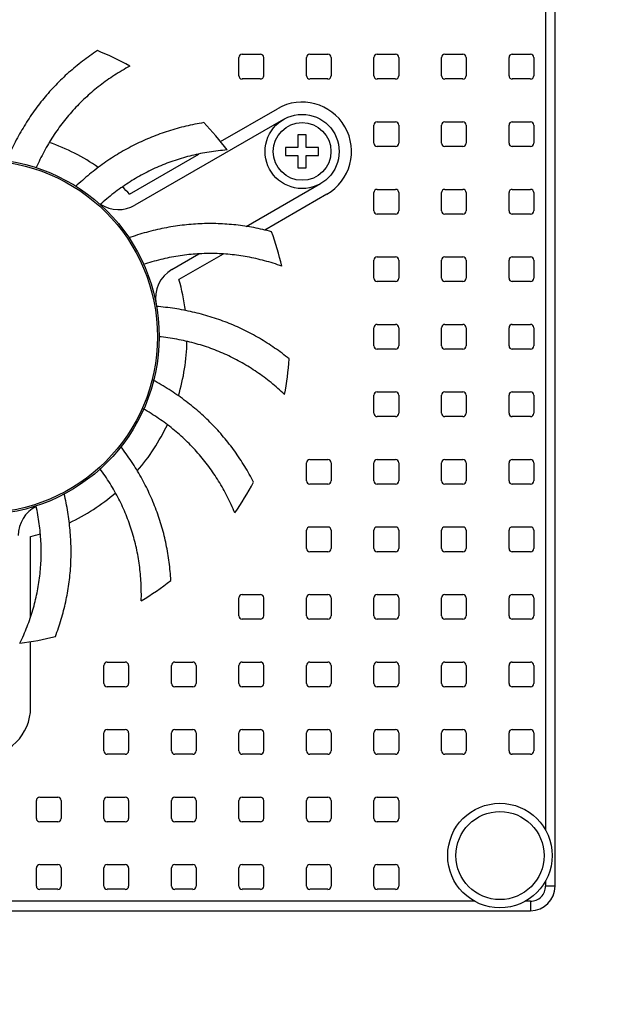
# Model space of a CAD drawing. Header units: inches. Extents: x 0 to 22, y 0 to 17.
# Tile 23 of 26: x 13.8 to 15.2, y 8.1 to 10.4. Entities that reach past the tile are written whole.
import ezdxf

# ---------------------------------------------------------------- set-up
doc = ezdxf.new("R2010")
doc.units = ezdxf.units.IN
doc.header["$LTSCALE"] = 1.21
doc.header["$MEASUREMENT"] = 0
doc.layers.get('0').update_dxf_attribs({"linetype": 'CONTINUOUS'})
doc.layers.add('DIMENSIONS', color=7, linetype='CONTINUOUS')
doc.styles.get("Standard").update_dxf_attribs({"font": 'txt', "width": 0.8})
doc.dimstyles.new('DIMSTYLE_1', dxfattribs={"dimtxt": 0.125, "dimasz": 0.18, "dimexe": 0.125, "dimexo": 0.0625, "dimgap": 0.0625, "dimtad": 0, "dimtih": 1, "dimtoh": 1, "dimzin": 0, "dimdsep": 46, "dimtxsty": 'STANDARD', "dimblk": '_FILLED', "dimblk1": '_FILLED', "dimblk2": '_FILLED', "dimcen": 0.09, "dimazin": 0, "dimtp": 0.01, "dimtm": 0.01, "dimtfac": 1, "dimtofl": 0, "dimtmove": 0, "dimatfit": 3, "dimldrblk": '_FILLED', "dimfxl": 1, "dimtolj": 1, "dimtzin": 0, "dimarcsym": 0})

# ---------------------------------------------------------------- blocks, each defined once
blk = doc.blocks.new('_FILLED')
at = {"color": 0, "linetype": 'BYBLOCK'}
blk.add_solid([(0, 0), (-1, 0.174), (-1, -0.174)], dxfattribs=at)
blk = doc.blocks.new('*D14')
at = {"layer": 'DIMENSIONS', "color": 2, "linetype": 'CONTINUOUS'}
for p, q in [((15.6929, 11.8865), (20.1965, 11.8865)), ((20.0715, 11.8865), (20.0715, 9.8235)), ((20.0715, 7.5105), (20.0715, 9.5735)), ((15.0089, 7.5105), (20.1965, 7.5105))]:
    blk.add_line(p, q, dxfattribs=at)
at = {"layer": 'DIMENSIONS', "color": 2, "linetype": 'CONTINUOUS', "xscale": 0.18, "yscale": 0.18, "zscale": 0.18}
for p, rotation in [((20.0715, 11.8865), 90), ((20.0715, 7.5105), 270)]:
    blk.add_blockref('_FILLED', p, dxfattribs=dict(at, rotation=rotation))
at = {"layer": 'DIMENSIONS', "color": 2, "linetype": 'CONTINUOUS', "insert": (20.0715, 9.761), "char_height": 0.125, "width": 1.425, "attachment_point": 2, "line_spacing_factor": 0.9}
blk.add_mtext('111.15{\\ftxt.shx;\\W1.000000;\\H0.125000; }[4.376]', dxfattribs=at)

msp = doc.modelspace()

# ---------------------------------------------------------------- linework, layer by layer
at = {"color": 7, "linetype": 'CONTINUOUS'}
for p, q in [((15.0925, 8.3628), (15.0925, 10.9888)), ((15.0698, 10.8553), (15.0698, 8.4964)), ((14.3366, 10.2998), (14.3366, 10.3432)), ((14.3445, 10.351), (14.3878, 10.351)), ((14.3956, 10.3432), (14.3956, 10.2998)), ((14.498, 10.2998), (14.498, 10.3432)), ((14.5059, 10.351), (14.5492, 10.351)), ((14.5571, 10.3432), (14.5571, 10.2998)), ((14.6594, 10.2998), (14.6594, 10.3432)), ((14.6673, 10.351), (14.7106, 10.351)), ((14.7185, 10.3432), (14.7185, 10.2998)), ((14.8208, 10.2998), (14.8208, 10.3432)), ((14.8287, 10.351), (14.872, 10.351)), ((14.8799, 10.3432), (14.8799, 10.2998)), ((14.9823, 10.2998), (14.9823, 10.3432)), ((14.9901, 10.351), (15.0334, 10.351)), ((15.0413, 10.3432), (15.0413, 10.2998)), ((14.3878, 10.292), (14.3445, 10.292)), ((14.5492, 10.292), (14.5059, 10.292)), ((14.7106, 10.292), (14.6673, 10.292)), ((14.872, 10.292), (14.8287, 10.292)), ((15.0334, 10.292), (14.9901, 10.292)), ((14.2924, 10.1425), (14.4285, 10.221)), ((14.4433, 10.1955), (14.0878, 9.9902)), ((14.6594, 10.1384), (14.6594, 10.1817)), ((14.6673, 10.1896), (14.7106, 10.1896)), ((14.7185, 10.1817), (14.7185, 10.1384)), ((14.8208, 10.1384), (14.8208, 10.1817)), ((14.8287, 10.1896), (14.872, 10.1896)), ((14.8799, 10.1817), (14.8799, 10.1384)), ((14.9823, 10.1384), (14.9823, 10.1817)), ((14.9901, 10.1896), (15.0334, 10.1896)), ((15.0413, 10.1817), (15.0413, 10.1384)), ((14.4777, 10.1581), (14.4777, 10.1286)), ((14.4974, 10.1581), (14.4777, 10.1581)), ((14.4974, 10.1286), (14.4974, 10.1581)), ((14.4482, 10.1286), (14.4482, 10.1089)), ((14.4777, 10.1286), (14.4482, 10.1286)), ((14.527, 10.1286), (14.4974, 10.1286)), ((14.527, 10.1089), (14.527, 10.1286)), ((14.7106, 10.1306), (14.6673, 10.1306)), ((14.872, 10.1306), (14.8287, 10.1306)), ((15.0334, 10.1306), (14.9901, 10.1306)), ((14.0751, 10.017), (14.2403, 10.1123)), ((14.4482, 10.1089), (14.4777, 10.1089)), ((14.4777, 10.1089), (14.4777, 10.0794)), ((14.4974, 10.0794), (14.4974, 10.1089)), ((14.4974, 10.1089), (14.527, 10.1089)), ((14.4777, 10.0794), (14.4974, 10.0794)), ((14.354, 9.9393), (14.5319, 10.042)), ((14.6673, 10.0282), (14.7106, 10.0282)), ((14.8287, 10.0282), (14.872, 10.0282)), ((14.9901, 10.0282), (15.0334, 10.0282)), ((14.5466, 10.0165), (14.3981, 9.9307)), ((14.6594, 9.977), (14.6594, 10.0203)), ((14.7185, 10.0203), (14.7185, 9.977)), ((14.8208, 9.977), (14.8208, 10.0203)), ((14.8799, 10.0203), (14.8799, 9.977)), ((14.9823, 9.977), (14.9823, 10.0203)), ((15.0413, 10.0203), (15.0413, 9.977)), ((14.7106, 9.9691), (14.6673, 9.9691)), ((14.872, 9.9691), (14.8287, 9.9691)), ((15.0334, 9.9691), (14.9901, 9.9691)), ((14.1764, 9.8368), (14.2407, 9.8739)), ((14.299, 9.8735), (14.1932, 9.8124)), ((14.6673, 9.8668), (14.7106, 9.8668)), ((14.8287, 9.8668), (14.872, 9.8668)), ((14.9901, 9.8668), (15.0334, 9.8668)), ((14.6594, 9.8156), (14.6594, 9.8589)), ((14.7185, 9.8589), (14.7185, 9.8156)), ((14.8208, 9.8156), (14.8208, 9.8589)), ((14.8799, 9.8589), (14.8799, 9.8156)), ((14.9823, 9.8156), (14.9823, 9.8589)), ((15.0413, 9.8589), (15.0413, 9.8156)), ((14.7106, 9.8077), (14.6673, 9.8077)), ((14.872, 9.8077), (14.8287, 9.8077)), ((15.0334, 9.8077), (14.9901, 9.8077)), ((14.6594, 9.6542), (14.6594, 9.6975)), ((14.6673, 9.7054), (14.7106, 9.7054)), ((14.7185, 9.6975), (14.7185, 9.6542)), ((14.8208, 9.6542), (14.8208, 9.6975)), ((14.8287, 9.7054), (14.872, 9.7054)), ((14.8799, 9.6975), (14.8799, 9.6542)), ((14.9823, 9.6542), (14.9823, 9.6975)), ((14.9901, 9.7054), (15.0334, 9.7054)), ((15.0413, 9.6975), (15.0413, 9.6542)), ((14.7106, 9.6463), (14.6673, 9.6463)), ((14.872, 9.6463), (14.8287, 9.6463)), ((15.0334, 9.6463), (14.9901, 9.6463)), ((14.6594, 9.4928), (14.6594, 9.5361)), ((14.6673, 9.5439), (14.7106, 9.5439)), ((14.7185, 9.5361), (14.7185, 9.4928)), ((14.8208, 9.4928), (14.8208, 9.5361)), ((14.8287, 9.5439), (14.872, 9.5439)), ((14.8799, 9.5361), (14.8799, 9.4928)), ((14.9823, 9.4928), (14.9823, 9.5361)), ((14.9901, 9.5439), (15.0334, 9.5439)), ((15.0413, 9.5361), (15.0413, 9.4928)), ((14.7106, 9.4849), (14.6673, 9.4849)), ((14.872, 9.4849), (14.8287, 9.4849)), ((15.0334, 9.4849), (14.9901, 9.4849)), ((14.498, 9.3313), (14.498, 9.3746)), ((14.5059, 9.3825), (14.5492, 9.3825)), ((14.5571, 9.3746), (14.5571, 9.3313)), ((14.6594, 9.3313), (14.6594, 9.3746)), ((14.6673, 9.3825), (14.7106, 9.3825)), ((14.7185, 9.3746), (14.7185, 9.3313)), ((14.8208, 9.3313), (14.8208, 9.3746)), ((14.8287, 9.3825), (14.872, 9.3825)), ((14.8799, 9.3746), (14.8799, 9.3313)), ((14.9823, 9.3313), (14.9823, 9.3746)), ((14.9901, 9.3825), (15.0334, 9.3825)), ((15.0413, 9.3746), (15.0413, 9.3313)), ((14.5492, 9.3235), (14.5059, 9.3235)), ((14.7106, 9.3235), (14.6673, 9.3235)), ((14.872, 9.3235), (14.8287, 9.3235)), ((15.0334, 9.3235), (14.9901, 9.3235)), ((14.498, 9.1699), (14.498, 9.2132)), ((14.5059, 9.2211), (14.5492, 9.2211)), ((14.5571, 9.2132), (14.5571, 9.1699)), ((14.6594, 9.1699), (14.6594, 9.2132)), ((14.6673, 9.2211), (14.7106, 9.2211)), ((14.7185, 9.2132), (14.7185, 9.1699)), ((14.8208, 9.1699), (14.8208, 9.2132)), ((14.8287, 9.2211), (14.872, 9.2211)), ((14.8799, 9.2132), (14.8799, 9.1699)), ((14.9823, 9.1699), (14.9823, 9.2132)), ((14.9901, 9.2211), (15.0334, 9.2211)), ((15.0413, 9.2132), (15.0413, 9.1699)), ((13.8386, 9.0074), (13.8386, 9.1981)), ((14.5492, 9.162), (14.5059, 9.162)), ((14.7106, 9.162), (14.6673, 9.162)), ((14.872, 9.162), (14.8287, 9.162)), ((15.0334, 9.162), (14.9901, 9.162)), ((14.3366, 9.0085), (14.3366, 9.0518)), ((14.3445, 9.0597), (14.3878, 9.0597)), ((14.3956, 9.0518), (14.3956, 9.0085)), ((14.498, 9.0085), (14.498, 9.0518)), ((14.5059, 9.0597), (14.5492, 9.0597)), ((14.5571, 9.0518), (14.5571, 9.0085)), ((14.6594, 9.0085), (14.6594, 9.0518)), ((14.6673, 9.0597), (14.7106, 9.0597)), ((14.7185, 9.0518), (14.7185, 9.0085)), ((14.8208, 9.0085), (14.8208, 9.0518)), ((14.8287, 9.0597), (14.872, 9.0597)), ((14.8799, 9.0518), (14.8799, 9.0085)), ((14.9823, 9.0085), (14.9823, 9.0518)), ((14.9901, 9.0597), (15.0334, 9.0597)), ((15.0413, 9.0518), (15.0413, 9.0085)), ((14.3878, 9.0006), (14.3445, 9.0006)), ((14.5492, 9.0006), (14.5059, 9.0006)), ((14.7106, 9.0006), (14.6673, 9.0006)), ((14.872, 9.0006), (14.8287, 9.0006)), ((15.0334, 9.0006), (14.9901, 9.0006)), ((13.8386, 8.79), (13.8386, 8.9472)), ((14.0216, 8.8983), (14.0649, 8.8983)), ((14.183, 8.8983), (14.2263, 8.8983)), ((14.3445, 8.8983), (14.3878, 8.8983)), ((14.5059, 8.8983), (14.5492, 8.8983)), ((14.6673, 8.8983), (14.7106, 8.8983)), ((14.8287, 8.8983), (14.872, 8.8983)), ((14.9901, 8.8983), (15.0334, 8.8983)), ((14.0138, 8.8471), (14.0138, 8.8904)), ((14.0728, 8.8904), (14.0728, 8.8471)), ((14.1752, 8.8471), (14.1752, 8.8904)), ((14.2342, 8.8904), (14.2342, 8.8471)), ((14.3366, 8.8471), (14.3366, 8.8904)), ((14.3956, 8.8904), (14.3956, 8.8471)), ((14.498, 8.8471), (14.498, 8.8904)), ((14.5571, 8.8904), (14.5571, 8.8471)), ((14.6594, 8.8471), (14.6594, 8.8904)), ((14.7185, 8.8904), (14.7185, 8.8471)), ((14.8208, 8.8471), (14.8208, 8.8904)), ((14.8799, 8.8904), (14.8799, 8.8471)), ((14.9823, 8.8471), (14.9823, 8.8904)), ((15.0413, 8.8904), (15.0413, 8.8471)), ((14.0649, 8.8392), (14.0216, 8.8392)), ((14.2263, 8.8392), (14.183, 8.8392)), ((14.3878, 8.8392), (14.3445, 8.8392)), ((14.5492, 8.8392), (14.5059, 8.8392)), ((14.7106, 8.8392), (14.6673, 8.8392)), ((14.872, 8.8392), (14.8287, 8.8392)), ((15.0334, 8.8392), (14.9901, 8.8392)), ((14.0216, 8.7369), (14.0649, 8.7369)), ((14.183, 8.7369), (14.2263, 8.7369)), ((14.3445, 8.7369), (14.3878, 8.7369)), ((14.5059, 8.7369), (14.5492, 8.7369)), ((14.6673, 8.7369), (14.7106, 8.7369)), ((14.8287, 8.7369), (14.872, 8.7369)), ((14.9901, 8.7369), (15.0334, 8.7369)), ((14.0138, 8.6857), (14.0138, 8.729)), ((14.0728, 8.729), (14.0728, 8.6857)), ((14.1752, 8.6857), (14.1752, 8.729)), ((14.2342, 8.729), (14.2342, 8.6857)), ((14.3366, 8.6857), (14.3366, 8.729)), ((14.3956, 8.729), (14.3956, 8.6857)), ((14.498, 8.6857), (14.498, 8.729)), ((14.5571, 8.729), (14.5571, 8.6857)), ((14.6594, 8.6857), (14.6594, 8.729)), ((14.7185, 8.729), (14.7185, 8.6857)), ((14.8208, 8.6857), (14.8208, 8.729)), ((14.8799, 8.729), (14.8799, 8.6857)), ((14.9823, 8.6857), (14.9823, 8.729)), ((15.0413, 8.729), (15.0413, 8.6857)), ((14.0649, 8.6778), (14.0216, 8.6778)), ((14.2263, 8.6778), (14.183, 8.6778)), ((14.3878, 8.6778), (14.3445, 8.6778)), ((14.5492, 8.6778), (14.5059, 8.6778)), ((14.7106, 8.6778), (14.6673, 8.6778)), ((14.872, 8.6778), (14.8287, 8.6778)), ((15.0334, 8.6778), (14.9901, 8.6778)), ((13.8523, 8.5243), (13.8523, 8.5676)), ((13.8602, 8.5754), (13.9035, 8.5754)), ((13.9114, 8.5676), (13.9114, 8.5243)), ((14.0138, 8.5243), (14.0138, 8.5676)), ((14.0216, 8.5754), (14.0649, 8.5754)), ((14.0728, 8.5676), (14.0728, 8.5243)), ((14.1752, 8.5243), (14.1752, 8.5676)), ((14.183, 8.5754), (14.2263, 8.5754)), ((14.2342, 8.5676), (14.2342, 8.5243)), ((14.3366, 8.5243), (14.3366, 8.5676)), ((14.3445, 8.5754), (14.3878, 8.5754)), ((14.3956, 8.5676), (14.3956, 8.5243)), ((14.498, 8.5243), (14.498, 8.5676)), ((14.5059, 8.5754), (14.5492, 8.5754)), ((14.5571, 8.5676), (14.5571, 8.5243)), ((14.6594, 8.5243), (14.6594, 8.5676)), ((14.6673, 8.5754), (14.7106, 8.5754)), ((14.7185, 8.5676), (14.7185, 8.5243)), ((13.9035, 8.5164), (13.8602, 8.5164)), ((14.0649, 8.5164), (14.0216, 8.5164)), ((14.2263, 8.5164), (14.183, 8.5164)), ((14.3878, 8.5164), (14.3445, 8.5164)), ((14.5492, 8.5164), (14.5059, 8.5164)), ((14.7106, 8.5164), (14.6673, 8.5164)), ((13.8523, 8.3628), (13.8523, 8.4061)), ((13.8602, 8.414), (13.9035, 8.414)), ((13.9114, 8.4061), (13.9114, 8.3628)), ((14.0138, 8.3628), (14.0138, 8.4061)), ((14.0216, 8.414), (14.0649, 8.414)), ((14.0728, 8.4061), (14.0728, 8.3628)), ((14.1752, 8.3628), (14.1752, 8.4061)), ((14.183, 8.414), (14.2263, 8.414)), ((14.2342, 8.4061), (14.2342, 8.3628)), ((14.3366, 8.3628), (14.3366, 8.4061)), ((14.3445, 8.414), (14.3878, 8.414)), ((14.3956, 8.4061), (14.3956, 8.3628)), ((14.498, 8.3628), (14.498, 8.4061)), ((14.5059, 8.414), (14.5492, 8.414)), ((14.5571, 8.4061), (14.5571, 8.3628)), ((14.6594, 8.3628), (14.6594, 8.4061)), ((14.6673, 8.414), (14.7106, 8.414)), ((14.7185, 8.4061), (14.7185, 8.3628)), ((15.0698, 8.375), (15.0698, 8.3628)), ((15.0925, 8.3628), (15.0698, 8.3628)), ((13.9035, 8.355), (13.8602, 8.355)), ((14.0649, 8.355), (14.0216, 8.355)), ((14.2263, 8.355), (14.183, 8.355)), ((14.3878, 8.355), (14.3445, 8.355)), ((14.5492, 8.355), (14.5059, 8.355)), ((14.7106, 8.355), (14.6673, 8.355)), ((14.9006, 8.3265), (13.3492, 8.3265)), ((15.0334, 8.3265), (15.0206, 8.3265)), ((15.0334, 8.3265), (15.0334, 8.3038)), ((13.3496, 8.3038), (15.0334, 8.3038))]:
    msp.add_line(p, q, dxfattribs=at)
for centre, radius in [((14.4876, 10.1187), 0.0886), ((14.4876, 10.1187), 0.0689), ((13.7204, 9.6758), 0.4252), ((13.7204, 9.6758), 0.4213), ((14.9606, 8.4357), 0.125), ((14.9606, 8.4357), 0.1053)]:
    msp.add_circle(centre, radius, dxfattribs=at)
for centre, radius, start, end in [((13.7204, 9.6758), 0.7382, 61.2124, 67.8899), ((14.3445, 10.3432), 0.00787, 90, 180), ((14.3878, 10.3432), 0.00787, 0, 90), ((14.5059, 10.3432), 0.00787, 90, 180), ((14.5492, 10.3432), 0.00787, 0, 90), ((14.6673, 10.3432), 0.00787, 90, 180), ((14.7106, 10.3432), 0.00787, 0, 90), ((14.8287, 10.3432), 0.00787, 90, 180), ((14.872, 10.3432), 0.00787, 0, 90), ((14.9901, 10.3432), 0.00787, 90, 180), ((15.0334, 10.3432), 0.00787, 0, 90), ((14.3445, 10.2998), 0.00787, 180, 270), ((14.3878, 10.2998), 0.00787, 270, 360), ((14.5059, 10.2998), 0.00787, 180, 270), ((14.5492, 10.2998), 0.00787, 270, 360), ((14.6673, 10.2998), 0.00787, 180, 270), ((14.7106, 10.2998), 0.00787, 270, 360), ((14.8287, 10.2998), 0.00787, 180, 270), ((14.872, 10.2998), 0.00787, 270, 360), ((14.9901, 10.2998), 0.00787, 180, 270), ((15.0334, 10.2998), 0.00787, 270, 360), ((14.4876, 10.1187), 0.1181, 300, 120), ((13.7204, 9.6758), 0.7382, 37.2124, 43.8899), ((14.6673, 10.1817), 0.00787, 90, 180), ((14.7106, 10.1817), 0.00787, 0, 90), ((14.8287, 10.1817), 0.00787, 90, 180), ((14.872, 10.1817), 0.00787, 0, 90), ((14.9901, 10.1817), 0.00787, 90, 180), ((15.0334, 10.1817), 0.00787, 0, 90), ((13.7204, 9.6758), 0.4921, 55.3381, 70.6966), ((14.6673, 10.1384), 0.00787, 180, 270), ((14.7106, 10.1384), 0.00787, 270, 360), ((14.8287, 10.1384), 0.00787, 180, 270), ((14.872, 10.1384), 0.00787, 270, 360), ((14.9901, 10.1384), 0.00787, 180, 270), ((15.0334, 10.1384), 0.00787, 270, 360), ((13.7204, 9.6758), 0.4921, 43.8865, 46.738), ((14.6673, 10.0203), 0.00787, 90, 180), ((14.7106, 10.0203), 0.00787, 0, 90), ((14.8287, 10.0203), 0.00787, 90, 180), ((14.872, 10.0203), 0.00787, 0, 90), ((14.9901, 10.0203), 0.00787, 90, 180), ((15.0334, 10.0203), 0.00787, 0, 90), ((14.0484, 10.0584), 0.0787, 237.4582, 300), ((14.6673, 9.977), 0.00787, 180, 270), ((14.7106, 9.977), 0.00787, 270, 360), ((14.8287, 9.977), 0.00787, 180, 270), ((14.872, 9.977), 0.00787, 270, 360), ((14.9901, 9.977), 0.00787, 180, 270), ((15.0334, 9.977), 0.00787, 270, 360), ((13.7204, 9.6758), 0.7382, 13.2124, 19.8899), ((14.6673, 9.8589), 0.00787, 90, 180), ((14.7106, 9.8589), 0.00787, 0, 90), ((14.8287, 9.8589), 0.00787, 90, 180), ((14.872, 9.8589), 0.00787, 0, 90), ((14.9901, 9.8589), 0.00787, 90, 180), ((15.0334, 9.8589), 0.00787, 0, 90), ((14.2158, 9.7686), 0.0787, 120, 190.6079), ((14.6673, 9.8156), 0.00787, 180, 270), ((14.7106, 9.8156), 0.00787, 270, 360), ((14.8287, 9.8156), 0.00787, 180, 270), ((14.872, 9.8156), 0.00787, 270, 360), ((14.9901, 9.8156), 0.00787, 180, 270), ((15.0334, 9.8156), 0.00787, 270, 360), ((13.7204, 9.6758), 0.4921, 7.3035, 16.1135), ((14.6673, 9.6975), 0.00787, 90, 180), ((14.7106, 9.6975), 0.00787, 0, 90), ((14.8287, 9.6975), 0.00787, 90, 180), ((14.872, 9.6975), 0.00787, 0, 90), ((14.9901, 9.6975), 0.00787, 90, 180), ((15.0334, 9.6975), 0.00787, 0, 90), ((13.7204, 9.6758), 0.4921, 343.3511, 358.6981), ((14.6673, 9.6542), 0.00787, 180, 270), ((14.7106, 9.6542), 0.00787, 270, 360), ((14.8287, 9.6542), 0.00787, 180, 270), ((14.872, 9.6542), 0.00787, 270, 360), ((14.9901, 9.6542), 0.00787, 180, 270), ((15.0334, 9.6542), 0.00787, 270, 360), ((13.7204, 9.6758), 0.7382, 349.2124, 355.8899), ((14.6673, 9.5361), 0.00787, 90, 180), ((14.7106, 9.5361), 0.00787, 0, 90), ((14.8287, 9.5361), 0.00787, 90, 180), ((14.872, 9.5361), 0.00787, 0, 90), ((14.9901, 9.5361), 0.00787, 90, 180), ((15.0334, 9.5361), 0.00787, 0, 90), ((14.6673, 9.4928), 0.00787, 180, 270), ((14.7106, 9.4928), 0.00787, 270, 360), ((14.8287, 9.4928), 0.00787, 180, 270), ((14.872, 9.4928), 0.00787, 270, 360), ((14.9901, 9.4928), 0.00787, 180, 270), ((15.0334, 9.4928), 0.00787, 270, 360), ((13.7204, 9.6758), 0.4921, 319.3255, 334.7242), ((14.5059, 9.3746), 0.00787, 90, 180), ((14.5492, 9.3746), 0.00787, 0, 90), ((14.6673, 9.3746), 0.00787, 90, 180), ((14.7106, 9.3746), 0.00787, 0, 90), ((14.8287, 9.3746), 0.00787, 90, 180), ((14.872, 9.3746), 0.00787, 0, 90), ((14.9901, 9.3746), 0.00787, 90, 180), ((15.0334, 9.3746), 0.00787, 0, 90), ((13.7204, 9.6758), 0.7382, 325.2124, 331.8899), ((14.5059, 9.3313), 0.00787, 180, 270), ((14.5492, 9.3313), 0.00787, 270, 360), ((14.6673, 9.3313), 0.00787, 180, 270), ((14.7106, 9.3313), 0.00787, 270, 360), ((14.8287, 9.3313), 0.00787, 180, 270), ((14.872, 9.3313), 0.00787, 270, 360), ((14.9901, 9.3313), 0.00787, 180, 270), ((15.0334, 9.3313), 0.00787, 270, 360), ((13.7204, 9.6758), 0.4921, 295.3647, 310.6966), ((13.8878, 9.2005), 0.0787, 117.4582, 180), ((13.7204, 9.6758), 0.4921, 283.8865, 286.738), ((14.5059, 9.2132), 0.00787, 90, 180), ((14.5492, 9.2132), 0.00787, 0, 90), ((14.6673, 9.2132), 0.00787, 90, 180), ((14.7106, 9.2132), 0.00787, 0, 90), ((14.8287, 9.2132), 0.00787, 90, 180), ((14.872, 9.2132), 0.00787, 0, 90), ((14.9901, 9.2132), 0.00787, 90, 180), ((15.0334, 9.2132), 0.00787, 0, 90), ((14.5059, 9.1699), 0.00787, 180, 270), ((14.5492, 9.1699), 0.00787, 270, 360), ((14.6673, 9.1699), 0.00787, 180, 270), ((14.7106, 9.1699), 0.00787, 270, 360), ((14.8287, 9.1699), 0.00787, 180, 270), ((14.872, 9.1699), 0.00787, 270, 360), ((14.9901, 9.1699), 0.00787, 180, 270), ((15.0334, 9.1699), 0.00787, 270, 360), ((13.7204, 9.6758), 0.7382, 301.2124, 307.8899), ((14.3445, 9.0518), 0.00787, 90, 180), ((14.3878, 9.0518), 0.00787, 0, 90), ((14.5059, 9.0518), 0.00787, 90, 180), ((14.5492, 9.0518), 0.00787, 0, 90), ((14.6673, 9.0518), 0.00787, 90, 180), ((14.7106, 9.0518), 0.00787, 0, 90), ((14.8287, 9.0518), 0.00787, 90, 180), ((14.872, 9.0518), 0.00787, 0, 90), ((14.9901, 9.0518), 0.00787, 90, 180), ((15.0334, 9.0518), 0.00787, 0, 90), ((14.3445, 9.0085), 0.00787, 180, 270), ((14.3878, 9.0085), 0.00787, 270, 360), ((14.5059, 9.0085), 0.00787, 180, 270), ((14.5492, 9.0085), 0.00787, 270, 360), ((14.6673, 9.0085), 0.00787, 180, 270), ((14.7106, 9.0085), 0.00787, 270, 360), ((14.8287, 9.0085), 0.00787, 180, 270), ((14.872, 9.0085), 0.00787, 270, 360), ((14.9901, 9.0085), 0.00787, 180, 270), ((15.0334, 9.0085), 0.00787, 270, 360), ((13.7204, 9.6758), 0.7382, 277.2124, 283.8899), ((14.0216, 8.8904), 0.00787, 90, 180), ((14.0649, 8.8904), 0.00787, 0, 90), ((14.183, 8.8904), 0.00787, 90, 180), ((14.2263, 8.8904), 0.00787, 0, 90), ((14.3445, 8.8904), 0.00787, 90, 180), ((14.3878, 8.8904), 0.00787, 0, 90), ((14.5059, 8.8904), 0.00787, 90, 180), ((14.5492, 8.8904), 0.00787, 0, 90), ((14.6673, 8.8904), 0.00787, 90, 180), ((14.7106, 8.8904), 0.00787, 0, 90), ((14.8287, 8.8904), 0.00787, 90, 180), ((14.872, 8.8904), 0.00787, 0, 90), ((14.9901, 8.8904), 0.00787, 90, 180), ((15.0334, 8.8904), 0.00787, 0, 90), ((14.0216, 8.8471), 0.00787, 180, 270), ((14.0649, 8.8471), 0.00787, 270, 360), ((14.183, 8.8471), 0.00787, 180, 270), ((14.2263, 8.8471), 0.00787, 270, 360), ((14.3445, 8.8471), 0.00787, 180, 270), ((14.3878, 8.8471), 0.00787, 270, 360), ((14.5059, 8.8471), 0.00787, 180, 270), ((14.5492, 8.8471), 0.00787, 270, 360), ((14.6673, 8.8471), 0.00787, 180, 270), ((14.7106, 8.8471), 0.00787, 270, 360), ((14.8287, 8.8471), 0.00787, 180, 270), ((14.872, 8.8471), 0.00787, 270, 360), ((14.9901, 8.8471), 0.00787, 180, 270), ((15.0334, 8.8471), 0.00787, 270, 360), ((13.7204, 8.79), 0.1181, 270, 360), ((14.0216, 8.729), 0.00787, 90, 180), ((14.0649, 8.729), 0.00787, 0, 90), ((14.183, 8.729), 0.00787, 90, 180), ((14.2263, 8.729), 0.00787, 0, 90), ((14.3445, 8.729), 0.00787, 90, 180), ((14.3878, 8.729), 0.00787, 0, 90), ((14.5059, 8.729), 0.00787, 90, 180), ((14.5492, 8.729), 0.00787, 0, 90), ((14.6673, 8.729), 0.00787, 90, 180), ((14.7106, 8.729), 0.00787, 0, 90), ((14.8287, 8.729), 0.00787, 90, 180), ((14.872, 8.729), 0.00787, 0, 90), ((14.9901, 8.729), 0.00787, 90, 180), ((15.0334, 8.729), 0.00787, 0, 90), ((14.0216, 8.6857), 0.00787, 180, 270), ((14.0649, 8.6857), 0.00787, 270, 360), ((14.183, 8.6857), 0.00787, 180, 270), ((14.2263, 8.6857), 0.00787, 270, 360), ((14.3445, 8.6857), 0.00787, 180, 270), ((14.3878, 8.6857), 0.00787, 270, 360), ((14.5059, 8.6857), 0.00787, 180, 270), ((14.5492, 8.6857), 0.00787, 270, 360), ((14.6673, 8.6857), 0.00787, 180, 270), ((14.7106, 8.6857), 0.00787, 270, 360), ((14.8287, 8.6857), 0.00787, 180, 270), ((14.872, 8.6857), 0.00787, 270, 360), ((14.9901, 8.6857), 0.00787, 180, 270), ((15.0334, 8.6857), 0.00787, 270, 360), ((13.8602, 8.5676), 0.00787, 90, 180), ((13.9035, 8.5676), 0.00787, 0, 90), ((14.0216, 8.5676), 0.00787, 90, 180), ((14.0649, 8.5676), 0.00787, 0, 90), ((14.183, 8.5676), 0.00787, 90, 180), ((14.2263, 8.5676), 0.00787, 0, 90), ((14.3445, 8.5676), 0.00787, 90, 180), ((14.3878, 8.5676), 0.00787, 0, 90), ((14.5059, 8.5676), 0.00787, 90, 180), ((14.5492, 8.5676), 0.00787, 0, 90), ((14.6673, 8.5676), 0.00787, 90, 180), ((14.7106, 8.5676), 0.00787, 0, 90), ((13.8602, 8.5243), 0.00787, 180, 270), ((13.9035, 8.5243), 0.00787, 270, 360), ((14.0216, 8.5243), 0.00787, 180, 270), ((14.0649, 8.5243), 0.00787, 270, 360), ((14.183, 8.5243), 0.00787, 180, 270), ((14.2263, 8.5243), 0.00787, 270, 360), ((14.3445, 8.5243), 0.00787, 180, 270), ((14.3878, 8.5243), 0.00787, 270, 360), ((14.5059, 8.5243), 0.00787, 180, 270), ((14.5492, 8.5243), 0.00787, 270, 360), ((14.6673, 8.5243), 0.00787, 180, 270), ((14.7106, 8.5243), 0.00787, 270, 360), ((13.8602, 8.4061), 0.00787, 90, 180), ((13.9035, 8.4061), 0.00787, 0, 90), ((14.0216, 8.4061), 0.00787, 90, 180), ((14.0649, 8.4061), 0.00787, 0, 90), ((14.183, 8.4061), 0.00787, 90, 180), ((14.2263, 8.4061), 0.00787, 0, 90), ((14.3445, 8.4061), 0.00787, 90, 180), ((14.3878, 8.4061), 0.00787, 0, 90), ((14.5059, 8.4061), 0.00787, 90, 180), ((14.5492, 8.4061), 0.00787, 0, 90), ((14.6673, 8.4061), 0.00787, 90, 180), ((14.7106, 8.4061), 0.00787, 0, 90), ((13.8602, 8.3628), 0.00787, 180, 270), ((13.9035, 8.3628), 0.00787, 270, 360), ((14.0216, 8.3628), 0.00787, 180, 270), ((14.0649, 8.3628), 0.00787, 270, 360), ((14.183, 8.3628), 0.00787, 180, 270), ((14.2263, 8.3628), 0.00787, 270, 360), ((14.3445, 8.3628), 0.00787, 180, 270), ((14.3878, 8.3628), 0.00787, 270, 360), ((14.5059, 8.3628), 0.00787, 180, 270), ((14.5492, 8.3628), 0.00787, 270, 360), ((14.6673, 8.3628), 0.00787, 180, 270), ((14.7106, 8.3628), 0.00787, 270, 360), ((15.0334, 8.3628), 0.0591, 270, 360), ((15.0334, 8.3628), 0.0363, 269.9794, 0.0103)]:
    msp.add_arc(centre, radius, start, end, dxfattribs=at)
for points, knots in [([(13.9983, 10.3597), (13.9861, 10.3518), (13.9625, 10.3351), (13.9291, 10.3076), (13.8981, 10.2778), (13.8695, 10.2457), (13.8434, 10.2114), (13.8198, 10.1749), (13.7987, 10.1365), (13.7865, 10.1098), (13.7808, 10.0961)], [0, 0, 0, 0, 0.125451, 0.249835, 0.373603, 0.497242, 0.621247, 0.746091, 0.872208, 1, 1, 1, 1]), ([(14.0759, 10.3228), (14.0633, 10.3159), (14.0388, 10.3014), (14.0042, 10.277), (13.9722, 10.2502), (13.9427, 10.2209), (13.9159, 10.1893), (13.8917, 10.1552), (13.8701, 10.1188), (13.8576, 10.0932), (13.8518, 10.08)], [0, 0, 0, 0, 0.12802, 0.253456, 0.377143, 0.499948, 0.62276, 0.746467, 0.871936, 1, 1, 1, 1]), ([(14.2524, 10.1876), (14.2381, 10.1853), (14.2097, 10.1797), (14.1679, 10.1681), (14.1273, 10.1534), (14.0881, 10.1356), (14.0502, 10.1148), (14.0138, 10.0911), (13.9789, 10.0644), (13.9568, 10.0449), (13.946, 10.0348)], [0, 0, 0, 0, 0.125443, 0.249817, 0.373576, 0.497209, 0.621213, 0.74606, 0.872189, 1, 1, 1, 1]), ([(14.3083, 10.1223), (14.294, 10.1211), (14.2656, 10.1179), (14.2239, 10.1096), (14.1837, 10.098), (14.1448, 10.0832), (14.1073, 10.0651), (14.0713, 10.0437), (14.0366, 10.0191), (14.0148, 10.0007), (14.0041, 9.991)], [0, 0, 0, 0, 0.128002, 0.253416, 0.37708, 0.499869, 0.622674, 0.746388, 0.871885, 1, 1, 1, 1]), ([(14.4146, 9.927), (14.4006, 9.9307), (14.3723, 9.9371), (14.3295, 9.9435), (14.2866, 9.9466), (14.2436, 9.9464), (14.2006, 9.9428), (14.1577, 9.9359), (14.115, 9.9258), (14.0869, 9.917), (14.073, 9.9121)], [0, 0, 0, 0, 0.125449, 0.249829, 0.373595, 0.497231, 0.621236, 0.746081, 0.872202, 1, 1, 1, 1]), ([(14.4391, 9.8446), (14.4255, 9.8494), (14.3983, 9.8579), (14.3569, 9.8673), (14.3154, 9.8731), (14.2739, 9.8754), (14.2323, 9.8741), (14.1907, 9.8692), (14.149, 9.8608), (14.1216, 9.8529), (14.1079, 9.8484)], [0, 0, 0, 0, 0.128004, 0.253421, 0.377088, 0.499879, 0.622685, 0.746398, 0.871891, 1, 1, 1, 1]), ([(14.4567, 9.6229), (14.4454, 9.632), (14.4223, 9.6493), (14.3858, 9.6726), (14.3479, 9.6929), (14.3085, 9.7101), (14.2678, 9.7244), (14.2259, 9.7355), (14.1828, 9.7437), (14.1536, 9.7471), (14.1389, 9.7483)], [0, 0, 0, 0, 0.125452, 0.249837, 0.373606, 0.497246, 0.621252, 0.746095, 0.872211, 1, 1, 1, 1]), ([(14.4456, 9.5377), (14.4352, 9.5476), (14.4138, 9.5664), (14.3799, 9.5917), (14.3445, 9.6139), (14.3076, 9.6328), (14.2692, 9.6486), (14.2294, 9.6611), (14.188, 9.6704), (14.1598, 9.6744), (14.1456, 9.6758)], [0, 0, 0, 0, 0.128022, 0.253461, 0.37715, 0.499957, 0.62277, 0.746475, 0.871941, 1, 1, 1, 1]), ([(14.3716, 9.328), (14.3649, 9.341), (14.3508, 9.3662), (14.3269, 9.4024), (14.3004, 9.4364), (14.2714, 9.4683), (14.2399, 9.4978), (14.206, 9.5251), (14.1699, 9.5501), (14.1445, 9.5651), (14.1315, 9.5722)], [0, 0, 0, 0, 0.125443, 0.249817, 0.373577, 0.497209, 0.621213, 0.74606, 0.872189, 1, 1, 1, 1]), ([(14.3267, 9.2547), (14.3212, 9.268), (14.3093, 9.2939), (14.2886, 9.331), (14.2651, 9.3657), (14.239, 9.3981), (14.2102, 9.4282), (14.1788, 9.4558), (14.1446, 9.4812), (14.1204, 9.4963), (14.1079, 9.5035)], [0, 0, 0, 0, 0.128003, 0.253418, 0.377082, 0.499871, 0.622677, 0.746391, 0.871886, 1, 1, 1, 1]), ([(14.1738, 9.0933), (14.173, 9.1078), (14.1704, 9.1366), (14.1632, 9.1793), (14.1529, 9.2211), (14.1394, 9.2619), (14.1227, 9.3017), (14.1029, 9.3404), (14.0801, 9.3779), (14.063, 9.4019), (14.0541, 9.4136)], [0, 0, 0, 0, 0.125448, 0.249827, 0.373592, 0.497228, 0.621233, 0.746078, 0.8722, 1, 1, 1, 1]), ([(14.103, 9.0445), (14.1034, 9.0589), (14.1031, 9.0874), (14.0992, 9.1297), (14.0919, 9.171), (14.0812, 9.2112), (14.0672, 9.2503), (14.0497, 9.2884), (14.0288, 9.3254), (14.0128, 9.3491), (14.0043, 9.3607)], [0, 0, 0, 0, 0.128004, 0.253419, 0.377085, 0.499875, 0.622681, 0.746394, 0.871889, 1, 1, 1, 1]), ([(13.8977, 8.9592), (13.9028, 8.9728), (13.9121, 9.0001), (13.923, 9.042), (13.9305, 9.0843), (13.9348, 9.1271), (13.9358, 9.1702), (13.9334, 9.2135), (13.9279, 9.257), (13.9221, 9.2858), (13.9187, 9.3001)], [0, 0, 0, 0, 0.125453, 0.249839, 0.37361, 0.49725, 0.621257, 0.746099, 0.872213, 1, 1, 1, 1]), ([(13.8131, 8.9435), (13.8193, 8.9564), (13.8306, 8.9825), (13.8443, 9.0226), (13.8544, 9.0631), (13.861, 9.1041), (13.8641, 9.1454), (13.8637, 9.1872), (13.8598, 9.2293), (13.8548, 9.2574), (13.8518, 9.2714)], [0, 0, 0, 0, 0.128024, 0.253466, 0.377157, 0.499967, 0.62278, 0.746485, 0.871947, 1, 1, 1, 1])]:
    msp.add_open_spline(points, degree=3, knots=knots, dxfattribs=at)

# ---------------------------------------------------------------- dimensions: what is measured, and where the dimension line sits
at = {"layer": 'DIMENSIONS', "color": 2, "linetype": 'CONTINUOUS'}
dim = msp.add_linear_dim(base=(20.0715, 7.5105), p1=(15.6304, 11.8865), p2=(14.9464, 7.5105), angle=270, dimstyle='DIMSTYLE_1', dxfattribs=at)
dim.commit()
dim.dimension.update_dxf_attribs({"geometry": '*D14', "text_midpoint": (20.0715, 9.6985), "dimtype": 160})

doc.saveas('drawing.dxf')
